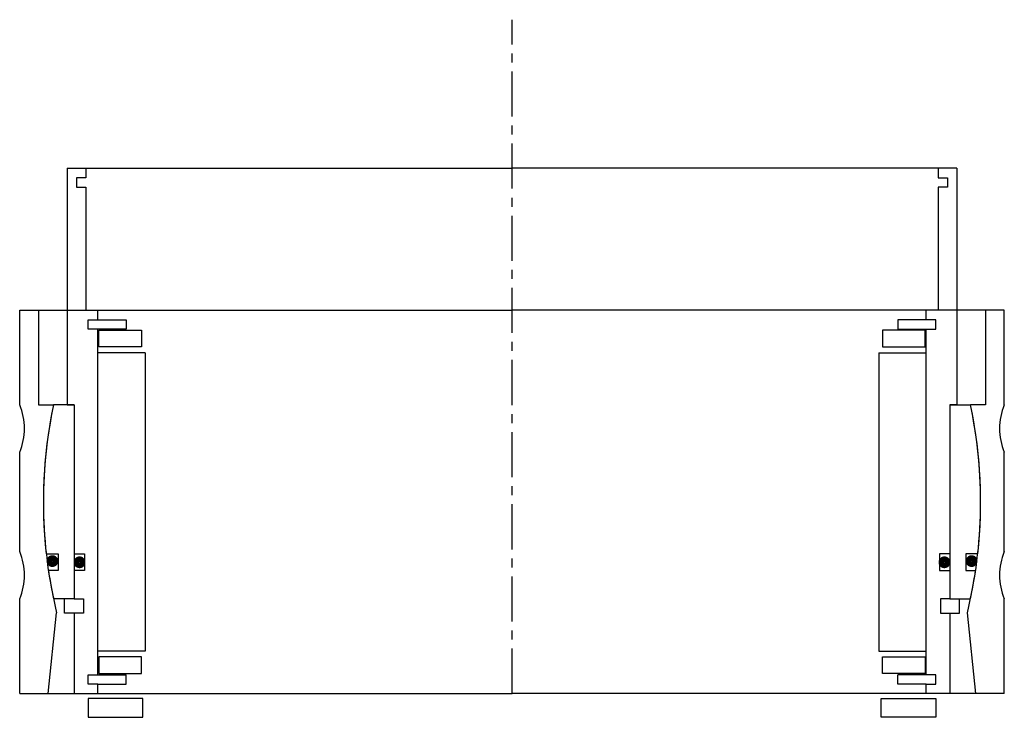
# Model space of a CAD drawing. Header units: millimetres. Extents: x -104 to 104, y -5 to 142.
import ezdxf

# ---------------------------------------------------------------- set-up
doc = ezdxf.new("R2010")
doc.units = ezdxf.units.MM
doc.header["$LTSCALE"] = 0.3
doc.header["$MEASUREMENT"] = 0
doc.linetypes.add('CENTER', pattern=[50.8, 31.75, -6.35, 6.35, -6.35])
doc.layers.get('0').update_dxf_attribs({"linetype": 'CONTINUOUS'})
doc.layers.add('Center', color=1, linetype='CENTER')

# ---------------------------------------------------------------- blocks, each defined once
blk = doc.blocks.new('house4S150')
for p, q in [((-104, 20.5), (-104, 40.5)), ((-104, 40.5), (-100, 40.5)), ((-100, 40.5), (0, 40.5)), ((-100, 40.5), (-100, 20.5)), ((100, 40.5), (0, 40.5)), ((100, 40.5), (100, 20.5)), ((104, 40.5), (100, 40.5)), ((104, 20.5), (104, 40.5)), ((-100, 20.5), (-96.85, 20.5)), ((100, 20.5), (96.85, 20.5)), ((-104, -10.5), (-104, 10.5)), ((104, -10.5), (104, 10.5)), ((-104, -40.5), (-104, -20.5)), ((104, -40.5), (104, -20.5)), ((-98, -40.5), (-96.19, -23.41)), ((98, -40.5), (96.19, -23.41)), ((-104, -40.5), (-98, -40.5)), ((-98, -40.5), (0, -40.5)), ((98, -40.5), (0, -40.5)), ((104, -40.5), (98, -40.5))]:
    blk.add_line(p, q)
for centre, radius, start, end in [((-116, 15.5), 13, 337.3801, 22.6199), ((0, 0), 99, 168.0493, 193.6783), ((0, 0), 99, 346.3217, 11.9507), ((116, 15.5), 13, 157.3801, 202.6199), ((-116, -15.5), 13, 337.3801, 22.6199), ((116, -15.5), 13, 157.3801, 202.6199)]:
    blk.add_arc(centre, radius, start, end)
blk = doc.blocks.new('innerhouse-4S155')
for p, q in [((-94, 70.5), (-94, 20.5)), ((-94, 70.5), (-90, 70.5)), ((-90, 70.5), (0, 70.5)), ((-90, 70.5), (-90, 68.5)), ((90, 70.5), (0, 70.5)), ((94, 70.5), (90, 70.5)), ((90, 70.5), (90, 68.5)), ((94, 70.5), (94, 20.5)), ((-90, 68.5), (-92, 68.5)), ((-92, 68.5), (-92, 66.5)), ((90, 68.5), (92, 68.5)), ((92, 68.5), (92, 66.5)), ((-92, 66.5), (-90, 66.5)), ((-90, 66.5), (-90, 40.5)), ((90, 66.5), (90, 40.5)), ((92, 66.5), (90, 66.5)), ((-90, 40.5), (-87.5, 40.5)), ((-87.5, 38.5), (-87.5, 40.5)), ((87.5, 38.5), (87.5, 40.5)), ((90, 40.5), (87.5, 40.5)), ((-89.5, 38.5), (-87.5, 38.5)), ((-89.5, 36.5), (-89.5, 38.5)), ((-87.5, 38.5), (-81.5, 38.5)), ((-81.5, 38.5), (-81.5, 36.5)), ((87.5, 38.5), (81.5, 38.5)), ((81.5, 38.5), (81.5, 36.5)), ((89.5, 38.5), (87.5, 38.5)), ((89.5, 36.5), (89.5, 38.5)), ((-81.5, 36.5), (-89.5, 36.5)), ((-87.5, -36.5), (-87.5, 36.5)), ((-87.25, 36.25), (-78.25, 36.25)), ((-87.25, 32.75), (-87.25, 36.25)), ((-78.25, 36.25), (-78.25, 32.75)), ((87.25, 36.25), (78.25, 36.25)), ((78.25, 36.25), (78.25, 32.75)), ((81.5, 36.5), (89.5, 36.5)), ((87.25, 32.75), (87.25, 36.25)), ((87.5, -36.5), (87.5, 36.5)), ((-77.5, 31.5), (-87.5, 31.5)), ((-78.25, 32.75), (-87.25, 32.75)), ((-77.5, 31.5), (-77.5, -31.5)), ((77.5, 31.5), (77.5, -31.5)), ((77.5, 31.5), (87.5, 31.5)), ((78.25, 32.75), (87.25, 32.75)), ((-92.5, 20.5), (-96.85, 20.5)), ((-94, 20.5), (-92.5, 20.5)), ((-92.5, 20.5), (-92.5, -20.5)), ((-92.5, 20.5), (-92.5, -11)), ((92.5, 20.5), (92.5, -20.5)), ((92.5, 20.5), (92.5, -11)), ((92.5, 20.5), (96.85, 20.5)), ((94, 20.5), (92.5, 20.5)), ((-98.39, -11), (-95.85, -11)), ((-95.85, -11), (-95.85, -14.5)), ((-92.5, -11), (-90.3, -11)), ((-90.3, -11), (-90.3, -14.5)), ((92.5, -11), (90.3, -11)), ((90.3, -11), (90.3, -14.5)), ((98.39, -11), (95.85, -11)), ((95.85, -11), (95.85, -14.5)), ((-95.85, -14.5), (-97.93, -14.5)), ((-92.5, -14.5), (-92.5, -20.5)), ((-90.3, -14.5), (-92.5, -14.5)), ((90.3, -14.5), (92.5, -14.5)), ((92.5, -14.5), (92.5, -20.5)), ((95.85, -14.5), (97.93, -14.5)), ((-92.5, -20.5), (-96.85, -20.5)), ((-94.5, -23.5), (-94.5, -20.5)), ((-92.5, -20.5), (-90.5, -20.5)), ((-90.5, -20.5), (-90.5, -23.5)), ((90.5, -20.5), (90.5, -23.5)), ((92.5, -20.5), (90.5, -20.5)), ((92.5, -20.5), (96.85, -20.5)), ((94.5, -23.5), (94.5, -20.5)), ((-92.5, -23.5), (-94.5, -23.5)), ((-92.5, -23.5), (-92.5, -40.5)), ((-90.5, -23.5), (-92.5, -23.5)), ((90.5, -23.5), (92.5, -23.5)), ((92.5, -23.5), (92.5, -40.5)), ((92.5, -23.5), (94.5, -23.5)), ((-77.5, -31.5), (-87.5, -31.5)), ((-78.25, -32.75), (-87.25, -32.75)), ((-87.25, -32.75), (-87.25, -36.25)), ((-78.25, -36.25), (-78.25, -32.75)), ((77.5, -31.5), (87.5, -31.5)), ((78.25, -32.75), (87.25, -32.75)), ((78.25, -36.25), (78.25, -32.75)), ((87.25, -32.75), (87.25, -36.25)), ((-89.5, -36.5), (-81.5, -36.5)), ((-89.5, -38.5), (-89.5, -36.5)), ((-87.25, -36.25), (-78.25, -36.25)), ((-81.5, -38.5), (-81.5, -36.5)), ((87.25, -36.25), (78.25, -36.25)), ((89.5, -36.5), (81.5, -36.5)), ((81.5, -38.5), (81.5, -36.5)), ((89.5, -38.5), (89.5, -36.5)), ((-87.5, -38.5), (-89.5, -38.5)), ((-87.5, -40.5), (-87.5, -38.5)), ((-87.5, -38.5), (-81.5, -38.5)), ((87.5, -38.5), (81.5, -38.5)), ((87.5, -40.5), (87.5, -38.5)), ((87.5, -38.5), (89.5, -38.5)), ((-92.5, -40.5), (-87.5, -40.5)), ((-78, -41.5), (-89.5, -41.5)), ((-89.5, -41.5), (-89.5, -45.5)), ((-87.5, -40.5), (0, -40.5)), ((-78, -45.5), (-78, -41.5)), ((87.5, -40.5), (0, -40.5)), ((78, -41.5), (89.5, -41.5)), ((78, -45.5), (78, -41.5)), ((92.5, -40.5), (87.5, -40.5)), ((89.5, -41.5), (89.5, -45.5)), ((-89.5, -45.5), (-78, -45.5)), ((89.5, -45.5), (78, -45.5))]:
    blk.add_line(p, q)
at = {"const_width": 1.2}
for points in [[(-96.44, -12.5, -1), (-97.74, -12.5, -1)], [(-90.7, -12.75, -1), (-92, -12.75, -1)], [(90.7, -12.75, 1), (92, -12.75, 1)], [(96.44, -12.5, 1), (97.74, -12.5, 1)]]:
    blk.add_lwpolyline(points, format="xyb", close=True, dxfattribs=at)
for start, end in [(168.0493, 186.3794), (353.6206, 11.9507), (188.4221, 191.9507), (348.0493, 351.5779)]:
    blk.add_arc((0, 0), 99, start, end)
at = {"layer": 'Center'}
blk.add_line((0, -40.5), (0, 101.87), dxfattribs=at)

msp = doc.modelspace()

# ---------------------------------------------------------------- block references
for name in ['innerhouse-4S155', 'house4S150']:
    msp.add_blockref(name, (0, 40.5))

doc.saveas('drawing.dxf')
